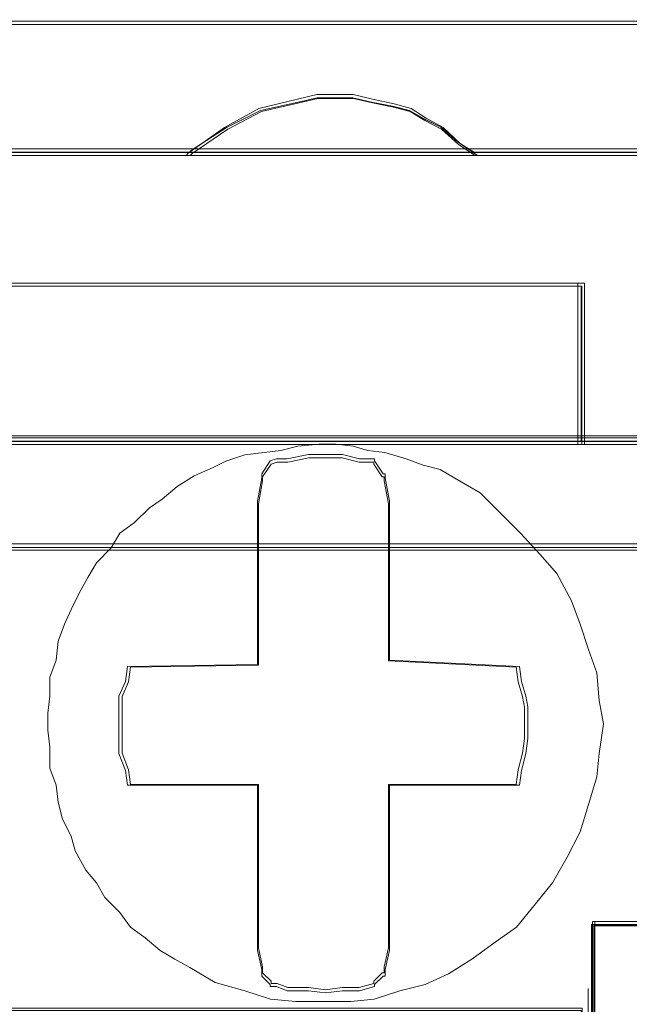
# Model space of a CAD drawing. Header units: millimetres. Extents: x -1290 to 1795, y -4192 to -1311.
# Tile 118 of 256: x 568.79 to 570.19, y -3302.42 to -3300.16. Entities that reach past the tile are written whole.
import ezdxf

# ---------------------------------------------------------------- set-up
doc = ezdxf.new("R2010")
doc.units = ezdxf.units.MM
doc.layers.add('$EL_istn', color=7, linetype='Continuous', lineweight=15)
doc.layers.add('Aparatura', color=7, linetype='Continuous', lineweight=13)
doc.styles.get("Standard").update_dxf_attribs({"font": 'ARIALN.TTF', "width": 0.8})
doc.dimstyles.new('100', dxfattribs={"dimtxt": 15, "dimasz": 10, "dimexe": 1.25, "dimexo": 0.625, "dimtad": 1, "dimdec": 0, "dimtxsty": 'Standard', "dimblk": 'OBLIQUE', "dimcen": 2.5, "dimadec": 0, "dimazin": 0, "dimtfac": 1, "dimtdec": 0, "dimtmove": 0, "dimatfit": 3, "dimldrblk": 'NONE', "dimfxl": 1, "dimarcsym": 0})

# ---------------------------------------------------------------- blocks, each defined once
blk = doc.blocks.new('_Oblique')
at = {"color": 0, "linetype": 'ByBlock', "lineweight": -2}
blk.add_line((-0.5, -0.5), (0.5, 0.5), dxfattribs=at)
blk = doc.blocks.new('*D43')
at = {"layer": '$EL_istn', "color": 0, "linetype": 'Continuous', "lineweight": -2, "ltscale": 0.1}
for p, q in [((605.2914, -3294.7164), (605.2914, -3319.5177)), ((518.0914, -3296.8148), (518.0914, -3319.5177)), ((518.0914, -3318.2677), (605.2914, -3318.2677))]:
    blk.add_line(p, q, dxfattribs=at)
at = {"layer": 'Defpoints', "color": 0}
for p in [(605.2914, -3294.0914), (518.0914, -3296.1898), (605.2914, -3318.2677)]:
    blk.add_point(p, dxfattribs=at)
at = {"layer": '$EL_istn', "color": 0, "linetype": 'ByBlock', "lineweight": -2, "xscale": 5, "yscale": 5, "zscale": 5, "rotation": 180}
blk.add_blockref('_Oblique', (518.0914, -3318.2677), dxfattribs=at)
at = {"layer": '$EL_istn', "color": 0, "linetype": 'ByBlock', "lineweight": -2, "xscale": 5, "yscale": 5, "zscale": 5}
blk.add_blockref('_Oblique', (605.2914, -3318.2677), dxfattribs=at)
at = {"layer": '$EL_istn', "color": 0, "lineweight": 5, "insert": (561.6914, -3313.5581), "char_height": 8, "attachment_point": 5}
blk.add_mtext('436', dxfattribs=at)
blk = doc.blocks.new('_None')

msp = doc.modelspace()

# ---------------------------------------------------------------- linework, layer by layer
at = {"layer": 'Aparatura', "lineweight": 13}
for points in [[(596.0784, -3300.1643), (561.8065, -3300.1643), (527.5442, -3300.1643)], [(596.0784, -3300.1643), (561.8065, -3300.1643), (527.5442, -3300.1643)], [(596.0784, -3300.1643), (561.8065, -3300.1643), (527.5442, -3300.1643)], [(596.0784, -3300.1643), (561.8065, -3300.1643), (527.5442, -3300.1643)], [(596.0705, -3300.1718), (561.8063, -3300.1718), (527.5517, -3300.1718)], [(596.0705, -3300.1718), (561.8063, -3300.1718), (527.5517, -3300.1718)], [(568.4396, -3300.4657), (569.1809, -3300.4657), (569.1857, -3300.4609), (569.2676, -3300.4079), (569.3446, -3300.3693), (569.4312, -3300.3501), (569.4746, -3300.3404), (569.5131, -3300.3404), (569.5564, -3300.3404), (569.5997, -3300.3501), (569.6479, -3300.3597), (569.6864, -3300.3693), (569.7201, -3300.3886), (569.7586, -3300.4079), (569.7971, -3300.4416), (569.8356, -3300.4657), (570.5769, -3300.4657)], [(568.4396, -3300.4657), (569.1809, -3300.4657), (569.1857, -3300.4609), (569.2676, -3300.4079), (569.3446, -3300.3693), (569.4312, -3300.3501), (569.4746, -3300.3404), (569.5131, -3300.3404), (569.5564, -3300.3404), (569.5997, -3300.3501), (569.6479, -3300.3597), (569.6864, -3300.3693), (569.7201, -3300.3886), (569.7586, -3300.4079), (569.7971, -3300.4416), (569.8356, -3300.4657), (570.5769, -3300.4657)], [(568.4413, -3300.4732), (569.1828, -3300.4732), (569.1876, -3300.4682), (569.2694, -3300.4125), (569.3465, -3300.3719), (569.4331, -3300.3517), (569.4765, -3300.3415), (569.515, -3300.3415), (569.5583, -3300.3415), (569.6017, -3300.3517), (569.6498, -3300.3618), (569.6883, -3300.3719), (569.722, -3300.3922), (569.7605, -3300.4125), (569.7991, -3300.4479), (569.8376, -3300.4732), (570.5791, -3300.4732)], [(568.4413, -3300.4732), (569.1828, -3300.4732), (569.1876, -3300.4682), (569.2694, -3300.4125), (569.3465, -3300.3719), (569.4331, -3300.3517), (569.4765, -3300.3415), (569.515, -3300.3415), (569.5583, -3300.3415), (569.6017, -3300.3517), (569.6498, -3300.3618), (569.6883, -3300.3719), (569.722, -3300.3922), (569.7605, -3300.4125), (569.7991, -3300.4479), (569.8376, -3300.4732), (570.5791, -3300.4732)], [(568.4413, -3300.4732), (569.1828, -3300.4732), (569.1876, -3300.4682), (569.2694, -3300.4125), (569.3465, -3300.3719), (569.4331, -3300.3517), (569.4765, -3300.3415), (569.515, -3300.3415), (569.5583, -3300.3415), (569.6017, -3300.3517), (569.6498, -3300.3618), (569.6883, -3300.3719), (569.722, -3300.3922), (569.7605, -3300.4125), (569.7991, -3300.4479), (569.8376, -3300.4732), (570.5791, -3300.4732)], [(568.4413, -3300.4732), (569.1828, -3300.4732), (569.1876, -3300.4682), (569.2694, -3300.4125), (569.3465, -3300.3719), (569.4331, -3300.3517), (569.4765, -3300.3415), (569.515, -3300.3415), (569.5583, -3300.3415), (569.6017, -3300.3517), (569.6498, -3300.3618), (569.6883, -3300.3719), (569.722, -3300.3922), (569.7605, -3300.4125), (569.7991, -3300.4479), (569.8376, -3300.4732), (570.5791, -3300.4732)], [(570.579, -3300.4578), (569.8375, -3300.4578), (569.1827, -3300.4578), (568.4412, -3300.4578), (567.7816, -3300.4578), (567.0353, -3300.4578), (566.3853, -3300.4578), (565.6342, -3300.4578), (564.9794, -3300.4578), (564.2379, -3300.4578), (563.5831, -3300.4578), (562.8368, -3300.4578), (562.1772, -3300.4578), (561.8065, -3300.4578), (561.4406, -3300.4578)], [(570.579, -3300.4578), (569.8375, -3300.4578), (569.1827, -3300.4578), (568.4412, -3300.4578), (567.7816, -3300.4578), (567.0353, -3300.4578), (566.3853, -3300.4578), (565.6342, -3300.4578), (564.9794, -3300.4578), (564.2379, -3300.4578), (563.5831, -3300.4578), (562.8368, -3300.4578), (562.1772, -3300.4578), (561.8065, -3300.4578), (561.4406, -3300.4578)], [(570.579, -3300.4578), (569.8375, -3300.4578), (569.1827, -3300.4578), (568.4412, -3300.4578), (567.7816, -3300.4578), (567.0353, -3300.4578), (566.3853, -3300.4578), (565.6342, -3300.4578), (564.9794, -3300.4578), (564.2379, -3300.4578), (563.5831, -3300.4578), (562.8368, -3300.4578), (562.1772, -3300.4578), (561.8065, -3300.4578), (561.4406, -3300.4578)], [(570.579, -3300.4578), (569.8375, -3300.4578), (569.1827, -3300.4578), (568.4412, -3300.4578), (567.7816, -3300.4578), (567.0353, -3300.4578), (566.3853, -3300.4578), (565.6342, -3300.4578), (564.9794, -3300.4578), (564.2379, -3300.4578), (563.5831, -3300.4578), (562.8368, -3300.4578), (562.1772, -3300.4578), (561.8065, -3300.4578), (561.4406, -3300.4578)], [(570.579, -3300.4578), (569.8375, -3300.4578), (569.1827, -3300.4578), (568.4412, -3300.4578), (567.7816, -3300.4578), (567.0353, -3300.4578), (566.3853, -3300.4578), (565.6342, -3300.4578), (564.9794, -3300.4578), (564.2379, -3300.4578), (563.5831, -3300.4578), (562.8368, -3300.4578), (562.1772, -3300.4578), (561.8065, -3300.4578), (561.4406, -3300.4578)], [(570.579, -3300.4578), (569.8375, -3300.4578), (569.1827, -3300.4578), (568.4412, -3300.4578), (567.7816, -3300.4578), (567.0353, -3300.4578), (566.3853, -3300.4578), (565.6342, -3300.4578), (564.9794, -3300.4578), (564.2379, -3300.4578), (563.5831, -3300.4578), (562.8368, -3300.4578), (562.1772, -3300.4578), (561.8065, -3300.4578), (561.4406, -3300.4578)], [(570.579, -3300.4578), (569.8375, -3300.4578), (569.1827, -3300.4578), (568.4412, -3300.4578), (567.7816, -3300.4578), (567.0353, -3300.4578), (566.3853, -3300.4578), (565.6342, -3300.4578), (564.9794, -3300.4578), (564.2379, -3300.4578), (563.5831, -3300.4578), (562.8368, -3300.4578), (562.1772, -3300.4578), (561.8065, -3300.4578), (561.4406, -3300.4578)], [(570.5771, -3300.4653), (569.8358, -3300.4653), (569.1811, -3300.4653), (568.4398, -3300.4653), (567.7803, -3300.4653), (567.0342, -3300.4653), (566.3843, -3300.4653), (565.6334, -3300.4653), (564.9787, -3300.4653), (564.2374, -3300.4653), (563.5827, -3300.4653), (562.8366, -3300.4653), (562.1771, -3300.4653), (561.8064, -3300.4653), (561.4406, -3300.4653)], [(570.5771, -3300.4653), (569.8358, -3300.4653), (569.1811, -3300.4653), (568.4398, -3300.4653), (567.7803, -3300.4653), (567.0342, -3300.4653), (566.3843, -3300.4653), (565.6334, -3300.4653), (564.9787, -3300.4653), (564.2374, -3300.4653), (563.5827, -3300.4653), (562.8366, -3300.4653), (562.1771, -3300.4653), (561.8064, -3300.4653), (561.4406, -3300.4653)], [(570.5771, -3300.4653), (569.8358, -3300.4653), (569.1811, -3300.4653), (568.4398, -3300.4653), (567.7803, -3300.4653), (567.0342, -3300.4653), (566.3843, -3300.4653), (565.6334, -3300.4653), (564.9787, -3300.4653), (564.2374, -3300.4653), (563.5827, -3300.4653), (562.8366, -3300.4653), (562.1771, -3300.4653), (561.8064, -3300.4653), (561.4406, -3300.4653)], [(564.4781, -3301.13), (564.7428, -3301.13), (564.7428, -3300.9855), (564.7428, -3300.8747), (564.7428, -3300.7736), (567.2749, -3300.7736), (567.2749, -3300.8747), (567.2749, -3300.9855), (567.2749, -3301.13), (567.5396, -3301.13), (567.5396, -3300.9855), (567.5396, -3300.8747), (567.5396, -3300.7736), (570.0813, -3300.7736), (570.0813, -3300.8747), (570.0813, -3300.9855), (570.0813, -3301.13), (570.3412, -3301.13)], [(564.4781, -3301.13), (564.7428, -3301.13), (564.7428, -3300.9855), (564.7428, -3300.8747), (564.7428, -3300.7736), (567.2749, -3300.7736), (567.2749, -3300.8747), (567.2749, -3300.9855), (567.2749, -3301.13), (567.5396, -3301.13), (567.5396, -3300.9855), (567.5396, -3300.8747), (567.5396, -3300.7736), (570.0813, -3300.7736), (570.0813, -3300.8747), (570.0813, -3300.9855), (570.0813, -3301.13), (570.3412, -3301.13)], [(564.4781, -3301.13), (564.7428, -3301.13), (564.7428, -3300.9855), (564.7428, -3300.8747), (564.7428, -3300.7736), (567.2749, -3300.7736), (567.2749, -3300.8747), (567.2749, -3300.9855), (567.2749, -3301.13), (567.5396, -3301.13), (567.5396, -3300.9855), (567.5396, -3300.8747), (567.5396, -3300.7736), (570.0813, -3300.7736), (570.0813, -3300.8747), (570.0813, -3300.9855), (570.0813, -3301.13), (570.3412, -3301.13)], [(564.4787, -3301.1375), (564.7435, -3301.1375), (564.7435, -3300.9897), (564.7435, -3300.8765), (564.7435, -3300.773), (567.2761, -3300.773), (567.2761, -3300.8765), (567.2761, -3300.9897), (567.2761, -3301.1375), (567.5409, -3301.1375), (567.5409, -3300.9897), (567.5409, -3300.8765), (567.5409, -3300.773), (570.0831, -3300.773), (570.0831, -3300.8765), (570.0831, -3300.9897), (570.0831, -3301.1375), (570.3431, -3301.1375)], [(564.4787, -3301.1375), (564.7435, -3301.1375), (564.7435, -3300.9897), (564.7435, -3300.8765), (564.7435, -3300.773), (567.2761, -3300.773), (567.2761, -3300.8765), (567.2761, -3300.9897), (567.2761, -3301.1375), (567.5409, -3301.1375), (567.5409, -3300.9897), (567.5409, -3300.8765), (567.5409, -3300.773), (570.0831, -3300.773), (570.0831, -3300.8765), (570.0831, -3300.9897), (570.0831, -3301.1375), (570.3431, -3301.1375)], [(564.4787, -3301.1375), (564.7435, -3301.1375), (564.7435, -3300.9897), (564.7435, -3300.8765), (564.7435, -3300.773), (567.2761, -3300.773), (567.2761, -3300.8765), (567.2761, -3300.9897), (567.2761, -3301.1375), (567.5409, -3301.1375), (567.5409, -3300.9897), (567.5409, -3300.8765), (567.5409, -3300.773), (570.0831, -3300.773), (570.0831, -3300.8765), (570.0831, -3300.9897), (570.0831, -3301.1375), (570.3431, -3301.1375)], [(564.4787, -3301.1375), (564.7435, -3301.1375), (564.7435, -3300.9897), (564.7435, -3300.8765), (564.7435, -3300.773), (567.2761, -3300.773), (567.2761, -3300.8765), (567.2761, -3300.9897), (567.2761, -3301.1375), (567.5409, -3301.1375), (567.5409, -3300.9897), (567.5409, -3300.8765), (567.5409, -3300.773), (570.0831, -3300.773), (570.0831, -3300.8765), (570.0831, -3300.9897), (570.0831, -3301.1375), (570.3431, -3301.1375)], [(564.4787, -3301.1375), (564.7435, -3301.1375), (564.7435, -3300.9897), (564.7435, -3300.8765), (564.7435, -3300.773), (567.2761, -3300.773), (567.2761, -3300.8765), (567.2761, -3300.9897), (567.2761, -3301.1375), (567.5409, -3301.1375), (567.5409, -3300.9897), (567.5409, -3300.8765), (567.5409, -3300.773), (570.0831, -3300.773), (570.0831, -3300.8765), (570.0831, -3300.9897), (570.0831, -3301.1375), (570.3431, -3301.1375)], [(564.4787, -3301.1375), (564.7435, -3301.1375), (564.7435, -3300.9897), (564.7435, -3300.8765), (564.7435, -3300.773), (567.2761, -3300.773), (567.2761, -3300.8765), (567.2761, -3300.9897), (567.2761, -3301.1375), (567.5409, -3301.1375), (567.5409, -3300.9897), (567.5409, -3300.8765), (567.5409, -3300.773), (570.0831, -3300.773), (570.0831, -3300.8765), (570.0831, -3300.9897), (570.0831, -3301.1375), (570.3431, -3301.1375)], [(564.4787, -3301.1375), (564.7435, -3301.1375), (564.7435, -3300.9897), (564.7435, -3300.8765), (564.7435, -3300.773), (567.2761, -3300.773), (567.2761, -3300.8765), (567.2761, -3300.9897), (567.2761, -3301.1375), (567.5409, -3301.1375), (567.5409, -3300.9897), (567.5409, -3300.8765), (567.5409, -3300.773), (570.0831, -3300.773), (570.0831, -3300.8765), (570.0831, -3300.9897), (570.0831, -3301.1375), (570.3431, -3301.1375)], [(561.6771, -3301.117), (561.9373, -3301.117), (564.4762, -3301.117), (564.7364, -3301.117), (567.2801, -3301.117), (567.5354, -3301.117), (570.084, -3301.117), (570.3441, -3301.117)], [(570.3465, -3301.1221), (570.0865, -3301.1221), (567.5441, -3301.1221), (567.2793, -3301.1221), (564.7465, -3301.1221), (564.4817, -3301.1221), (561.9441, -3301.1221), (561.6793, -3301.1221)], [(570.3411, -3301.1296), (570.0811, -3301.1296), (567.5395, -3301.1296), (567.2747, -3301.1296), (564.7427, -3301.1296), (564.4779, -3301.1296), (561.9411, -3301.1296), (561.6763, -3301.1296)], [(585.4879, -3301.3656), (561.6131, -3301.3656)], [(585.4829, -3301.3739), (561.6132, -3301.3739)], [(561.6133, -3301.3799), (585.488, -3301.3799)], [(567.3084, -3302.2415), (567.5106, -3302.2415), (567.5106, -3302.3955), (567.5106, -3302.7998), (567.5395, -3302.7998), (567.5395, -3302.6939), (567.5395, -3302.4388), (568.7092, -3302.4388), (568.9114, -3302.4388), (570.0811, -3302.4388), (570.0811, -3302.6939), (570.0811, -3302.7998), (570.1052, -3302.7998), (570.1052, -3302.3955), (570.1052, -3302.2415), (570.317, -3302.2415)], [(570.3172, -3302.2411), (570.1053, -3302.2411), (570.1053, -3302.3952), (570.1053, -3302.4385), (570.1053, -3302.7995), (570.0813, -3302.7995), (568.9115, -3302.7995), (568.7094, -3302.7995), (567.5396, -3302.7995), (567.5107, -3302.7995), (567.5107, -3302.4385), (567.5107, -3302.3952), (567.5107, -3302.2411), (567.3086, -3302.2411)], [(570.3172, -3302.2411), (570.1053, -3302.2411), (570.1053, -3302.3952), (570.1053, -3302.4385), (570.1053, -3302.7995), (570.0813, -3302.7995), (568.9115, -3302.7995), (568.7094, -3302.7995), (567.5396, -3302.7995), (567.5107, -3302.7995), (567.5107, -3302.4385), (567.5107, -3302.3952), (567.5107, -3302.2411), (567.3086, -3302.2411)], [(570.3172, -3302.2411), (570.1053, -3302.2411), (570.1053, -3302.3952), (570.1053, -3302.4385), (570.1053, -3302.7995), (570.0813, -3302.7995), (568.9115, -3302.7995), (568.7094, -3302.7995), (567.5396, -3302.7995), (567.5107, -3302.7995), (567.5107, -3302.4385), (567.5107, -3302.3952), (567.5107, -3302.2411), (567.3086, -3302.2411)], [(570.319, -3302.2336), (570.1071, -3302.2336), (570.1071, -3302.3904), (570.1071, -3302.4344), (570.1071, -3302.8018), (570.0831, -3302.8018), (568.9131, -3302.8018), (568.7109, -3302.8018), (567.5409, -3302.8018), (567.512, -3302.8018), (567.512, -3302.4344), (567.512, -3302.3904), (567.512, -3302.2336), (567.3098, -3302.2336)], [(570.319, -3302.2336), (570.1071, -3302.2336), (570.1071, -3302.3904), (570.1071, -3302.4344), (570.1071, -3302.8018), (570.0831, -3302.8018), (568.9131, -3302.8018), (568.7109, -3302.8018), (567.5409, -3302.8018), (567.512, -3302.8018), (567.512, -3302.4344), (567.512, -3302.3904), (567.512, -3302.2336), (567.3098, -3302.2336)], [(570.319, -3302.2336), (570.1071, -3302.2336), (570.1071, -3302.3904), (570.1071, -3302.4344), (570.1071, -3302.8018), (570.0831, -3302.8018), (568.9131, -3302.8018), (568.7109, -3302.8018), (567.5409, -3302.8018), (567.512, -3302.8018), (567.512, -3302.4344), (567.512, -3302.3904), (567.512, -3302.2336), (567.3098, -3302.2336)], [(570.319, -3302.2336), (570.1071, -3302.2336), (570.1071, -3302.3904), (570.1071, -3302.4344), (570.1071, -3302.8018), (570.0831, -3302.8018), (568.9131, -3302.8018), (568.7109, -3302.8018), (567.5409, -3302.8018), (567.512, -3302.8018), (567.512, -3302.4344), (567.512, -3302.3904), (567.512, -3302.2336), (567.3098, -3302.2336)], [(570.319, -3302.2336), (570.1071, -3302.2336), (570.1071, -3302.3904), (570.1071, -3302.4344), (570.1071, -3302.8018), (570.0831, -3302.8018), (568.9131, -3302.8018), (568.7109, -3302.8018), (567.5409, -3302.8018), (567.512, -3302.8018), (567.512, -3302.4344), (567.512, -3302.3904), (567.512, -3302.2336), (567.3098, -3302.2336)], [(567.313, -3302.244), (567.5152, -3302.244), (567.5152, -3302.3994), (567.5152, -3302.8073), (567.5441, -3302.8073), (567.5441, -3302.7005), (567.5441, -3302.4431), (568.7142, -3302.4431), (568.9164, -3302.4431), (570.0865, -3302.4431), (570.0865, -3302.7005), (570.0865, -3302.8073), (570.1106, -3302.8073), (570.1106, -3302.3994), (570.1106, -3302.244), (570.3225, -3302.244)], [(570.3104, -3302.2342), (570.1129, -3302.2342), (570.1129, -3302.3945), (570.1129, -3302.7976), (570.084, -3302.7976), (570.084, -3302.6956), (570.084, -3302.4333), (568.9085, -3302.4333), (568.7109, -3302.4333), (567.5354, -3302.4333), (567.5354, -3302.6956), (567.5354, -3302.7976), (567.5162, -3302.7976), (567.5162, -3302.3945), (567.5162, -3302.2342), (567.3138, -3302.2342)]]:
    msp.add_lwpolyline(points, dxfattribs=at)
for points in [[(561.7986, -3300.1643), (596.0784, -3300.1643), (561.7986, -3300.1643)], [(569.8435, -3300.4732), (569.804, -3300.4462), (569.7646, -3300.4084), (569.7252, -3300.3868), (569.6907, -3300.3652), (569.6513, -3300.3544), (569.602, -3300.3436), (569.5577, -3300.3328), (569.5133, -3300.3328), (569.4739, -3300.3328), (569.4296, -3300.3436), (569.3409, -3300.3652), (569.2621, -3300.4084), (569.1783, -3300.4678), (569.1734, -3300.4732), (569.8435, -3300.4732)], [(569.804, -3300.4462), (569.7646, -3300.4084), (569.7252, -3300.3868), (569.6907, -3300.3652), (569.6513, -3300.3544), (569.602, -3300.3436), (569.5577, -3300.3328), (569.5133, -3300.3328), (569.4739, -3300.3328), (569.4296, -3300.3436), (569.3409, -3300.3652), (569.2621, -3300.4084), (569.1783, -3300.4678), (569.1734, -3300.4732), (569.8435, -3300.4732), (569.804, -3300.4462)], [(569.804, -3300.4462), (569.7646, -3300.4084), (569.7252, -3300.3868), (569.6907, -3300.3652), (569.6513, -3300.3544), (569.602, -3300.3436), (569.5577, -3300.3328), (569.5133, -3300.3328), (569.4739, -3300.3328), (569.4296, -3300.3436), (569.3409, -3300.3652), (569.2621, -3300.4084), (569.1783, -3300.4678), (569.1734, -3300.4732), (569.8435, -3300.4732), (569.804, -3300.4462)], [(569.804, -3300.4462), (569.7646, -3300.4084), (569.7252, -3300.3868), (569.6907, -3300.3652), (569.6513, -3300.3544), (569.602, -3300.3436), (569.5577, -3300.3328), (569.5133, -3300.3328), (569.4739, -3300.3328), (569.4296, -3300.3436), (569.3409, -3300.3652), (569.2621, -3300.4084), (569.1783, -3300.4678), (569.1734, -3300.4732), (569.8435, -3300.4732), (569.804, -3300.4462)], [(569.7646, -3300.4084), (569.7252, -3300.3868), (569.6907, -3300.3652), (569.6513, -3300.3544), (569.602, -3300.3436), (569.5577, -3300.3328), (569.5133, -3300.3328), (569.4739, -3300.3328), (569.4296, -3300.3436), (569.3409, -3300.3652), (569.2621, -3300.4084), (569.1783, -3300.4678), (569.1734, -3300.4732), (569.8435, -3300.4732), (569.804, -3300.4462), (569.7646, -3300.4084)], [(569.7974, -3300.4416), (569.7589, -3300.4078), (569.7203, -3300.3885), (569.6866, -3300.3692), (569.6481, -3300.3596), (569.5999, -3300.35), (569.5566, -3300.3403), (569.5132, -3300.3403), (569.4747, -3300.3403), (569.4314, -3300.35), (569.3447, -3300.3692), (569.2676, -3300.4078), (569.1857, -3300.4609), (569.1809, -3300.4657), (569.8359, -3300.4657), (569.7974, -3300.4416)], [(569.7589, -3300.4078), (569.7203, -3300.3885), (569.6866, -3300.3692), (569.6481, -3300.3596), (569.5999, -3300.35), (569.5566, -3300.3403), (569.5132, -3300.3403), (569.4747, -3300.3403), (569.4314, -3300.35), (569.3447, -3300.3692), (569.2676, -3300.4078), (569.1857, -3300.4609), (569.1809, -3300.4657), (569.8359, -3300.4657), (569.7974, -3300.4416), (569.7589, -3300.4078)], [(561.7986, -3300.4578), (597.2576, -3300.4578), (561.7986, -3300.4578)], [(570.0889, -3300.766), (567.5319, -3300.766), (570.0889, -3300.766)], [(567.5319, -3300.9869), (567.5319, -3301.1375), (570.0889, -3301.1375), (570.0889, -3300.9869), (570.0889, -3300.8714), (570.0889, -3300.766), (567.5319, -3300.766), (567.5319, -3300.8714), (567.5319, -3300.9869)], [(567.5319, -3300.9869), (567.5319, -3301.1375), (570.0889, -3301.1375), (570.0889, -3300.9869), (570.0889, -3300.8714), (570.0889, -3300.766), (567.5319, -3300.766), (567.5319, -3300.8714), (567.5319, -3300.9869)], [(567.5319, -3300.9869), (567.5319, -3301.1375), (570.0889, -3301.1375), (570.0889, -3300.9869), (570.0889, -3300.8714), (570.0889, -3300.766), (567.5319, -3300.766), (567.5319, -3300.8714), (567.5319, -3300.9869)], [(567.5319, -3300.9869), (567.5319, -3301.1375), (570.0889, -3301.1375), (570.0889, -3300.9869), (570.0889, -3300.8714), (570.0889, -3300.766), (567.5319, -3300.766), (567.5319, -3300.8714), (567.5319, -3300.9869)], [(567.5394, -3300.9855), (567.5394, -3301.13), (570.0814, -3301.13), (570.0814, -3300.9855), (570.0814, -3300.8747), (570.0814, -3300.7736), (567.5394, -3300.7736), (567.5394, -3300.8747), (567.5394, -3300.9855)], [(567.5394, -3300.9855), (567.5394, -3301.13), (570.0814, -3301.13), (570.0814, -3300.9855), (570.0814, -3300.8747), (570.0814, -3300.7736), (567.5394, -3300.7736), (567.5394, -3300.8747), (567.5394, -3300.9855)], [(570.0889, -3300.766), (569.7557, -3300.766), (570.0889, -3300.766)], [(570.0735, -3300.8824), (570.0735, -3300.766), (570.0735, -3300.8824)], [(570.0735, -3300.9931), (570.0735, -3300.867), (570.0735, -3300.9931)], [(570.0735, -3301.1375), (570.0735, -3300.9776), (570.0735, -3301.1375)], [(570.0494, -3302.0863), (570.0787, -3302.0278), (570.0982, -3301.9645), (570.1177, -3301.9012), (570.1225, -3301.8476), (570.1323, -3301.7794), (570.1225, -3301.7258), (570.1177, -3301.6625), (570.0982, -3301.6089), (570.0787, -3301.5505), (570.0592, -3301.4969), (570.0251, -3301.4336), (569.9861, -3301.3897), (569.9422, -3301.341), (569.8984, -3301.2972), (569.8496, -3301.2485), (569.7912, -3301.2144), (569.7571, -3301.1949), (569.7181, -3301.1851), (569.6791, -3301.1705), (569.6304, -3301.1559), (569.5914, -3301.151), (569.5573, -3301.1413), (569.5183, -3301.1364), (569.4793, -3301.1364), (569.4306, -3301.1413), (569.3916, -3301.151), (569.3526, -3301.1559), (569.3087, -3301.1608), (569.2649, -3301.1754), (569.2356, -3301.19), (569.1918, -3301.2095), (569.1528, -3301.2338), (569.1187, -3301.2631), (569.0894, -3301.2826), (569.0553, -3301.3167), (569.0212, -3301.341), (569.0017, -3301.3751), (568.9676, -3301.4092), (568.9481, -3301.4433), (568.9286, -3301.4774), (568.9091, -3301.5164), (568.8945, -3301.5505), (568.8799, -3301.5894), (568.875, -3301.6333), (568.8604, -3301.6723), (568.8604, -3301.7161), (568.8555, -3301.7551), (568.8555, -3301.794), (568.8604, -3301.833), (568.8604, -3301.8817), (568.875, -3301.9207), (568.8799, -3301.9597), (568.8897, -3301.9986), (568.9091, -3302.0376), (568.9189, -3302.0717), (568.9433, -3302.1155), (568.9676, -3302.1448), (568.9871, -3302.1789), (569.0212, -3302.213), (569.0456, -3302.2471), (569.0797, -3302.2714), (569.1138, -3302.3006), (569.1479, -3302.3201), (569.182, -3302.3396), (569.2405, -3302.3737), (569.3087, -3302.3932), (569.3672, -3302.4127), (569.4257, -3302.4175), (569.4842, -3302.4175), (569.5524, -3302.4175), (569.606, -3302.4127), (569.6645, -3302.3932), (569.7229, -3302.3786), (569.7765, -3302.3542), (569.8301, -3302.3201), (569.8838, -3302.2812), (569.9325, -3302.2471), (569.9763, -3302.1935), (570.0153, -3302.1448), (570.0494, -3302.0863)], [(570.0494, -3302.0863), (570.0787, -3302.0278), (570.0982, -3301.9645), (570.1177, -3301.9012), (570.1225, -3301.8476), (570.1323, -3301.7794), (570.1225, -3301.7258), (570.1177, -3301.6625), (570.0982, -3301.6089), (570.0787, -3301.5505), (570.0592, -3301.4969), (570.0251, -3301.4336), (569.9861, -3301.3897), (569.9422, -3301.341), (569.8984, -3301.2972), (569.8496, -3301.2485), (569.7912, -3301.2144), (569.7571, -3301.1949), (569.7181, -3301.1851), (569.6791, -3301.1705), (569.6304, -3301.1559), (569.5914, -3301.151), (569.5573, -3301.1413), (569.5183, -3301.1364), (569.4793, -3301.1364), (569.4306, -3301.1413), (569.3916, -3301.151), (569.3526, -3301.1559), (569.3087, -3301.1608), (569.2649, -3301.1754), (569.2356, -3301.19), (569.1918, -3301.2095), (569.1528, -3301.2338), (569.1187, -3301.2631), (569.0894, -3301.2826), (569.0553, -3301.3167), (569.0212, -3301.341), (569.0017, -3301.3751), (568.9676, -3301.4092), (568.9481, -3301.4433), (568.9286, -3301.4774), (568.9091, -3301.5164), (568.8945, -3301.5505), (568.8799, -3301.5894), (568.875, -3301.6333), (568.8604, -3301.6723), (568.8604, -3301.7161), (568.8555, -3301.7551), (568.8555, -3301.794), (568.8604, -3301.833), (568.8604, -3301.8817), (568.875, -3301.9207), (568.8799, -3301.9597), (568.8897, -3301.9986), (568.9091, -3302.0376), (568.9189, -3302.0717), (568.9433, -3302.1155), (568.9676, -3302.1448), (568.9871, -3302.1789), (569.0212, -3302.213), (569.0456, -3302.2471), (569.0797, -3302.2714), (569.1138, -3302.3006), (569.1479, -3302.3201), (569.182, -3302.3396), (569.2405, -3302.3737), (569.3087, -3302.3932), (569.3672, -3302.4127), (569.4257, -3302.4175), (569.4842, -3302.4175), (569.5524, -3302.4175), (569.606, -3302.4127), (569.6645, -3302.3932), (569.7229, -3302.3786), (569.7765, -3302.3542), (569.8301, -3302.3201), (569.8838, -3302.2812), (569.9325, -3302.2471), (569.9763, -3302.1935), (570.0153, -3302.1448), (570.0494, -3302.0863)], [(568.875, -3301.9207), (568.8799, -3301.9597), (568.8897, -3301.9986), (568.9091, -3302.0376), (568.9189, -3302.0717), (568.9433, -3302.1155), (568.9676, -3302.1448), (568.9871, -3302.1789), (569.0212, -3302.213), (569.0456, -3302.2471), (569.0797, -3302.2714), (569.1138, -3302.3006), (569.1479, -3302.3201), (569.182, -3302.3396), (569.2405, -3302.3737), (569.3087, -3302.3932), (569.3672, -3302.4127), (569.4257, -3302.4175), (569.4842, -3302.4175), (569.5524, -3302.4175), (569.606, -3302.4127), (569.6645, -3302.3932), (569.7229, -3302.3786), (569.7765, -3302.3542), (569.8301, -3302.3201), (569.8838, -3302.2812), (569.9325, -3302.2471), (569.9763, -3302.1935), (570.0153, -3302.1448), (570.0494, -3302.0863), (570.0787, -3302.0278), (570.0982, -3301.9645), (570.1177, -3301.9012), (570.1225, -3301.8476), (570.1323, -3301.7794), (570.1225, -3301.7258), (570.1177, -3301.6625), (570.0982, -3301.6089), (570.0787, -3301.5505), (570.0592, -3301.4969), (570.0251, -3301.4336), (569.9861, -3301.3897), (569.9422, -3301.341), (569.8984, -3301.2972), (569.8496, -3301.2485), (569.7912, -3301.2144), (569.7571, -3301.1949), (569.7181, -3301.1851), (569.6791, -3301.1705), (569.6304, -3301.1559), (569.5914, -3301.151), (569.5573, -3301.1413), (569.5183, -3301.1364), (569.4793, -3301.1364), (569.4306, -3301.1413), (569.3916, -3301.151), (569.3526, -3301.1559), (569.3087, -3301.1608), (569.2649, -3301.1754), (569.2356, -3301.19), (569.1918, -3301.2095), (569.1528, -3301.2338), (569.1187, -3301.2631), (569.0894, -3301.2826), (569.0553, -3301.3167), (569.0212, -3301.341), (569.0017, -3301.3751), (568.9676, -3301.4092), (568.9481, -3301.4433), (568.9286, -3301.4774), (568.9091, -3301.5164), (568.8945, -3301.5505), (568.8799, -3301.5894), (568.875, -3301.6333), (568.8604, -3301.6723), (568.8604, -3301.7161), (568.8555, -3301.7551), (568.8555, -3301.794), (568.8604, -3301.833), (568.8604, -3301.8817), (568.875, -3301.9207)], [(568.875, -3301.9207), (568.8799, -3301.9597), (568.8897, -3301.9986), (568.9091, -3302.0376), (568.9189, -3302.0717), (568.9433, -3302.1155), (568.9676, -3302.1448), (568.9871, -3302.1789), (569.0212, -3302.213), (569.0456, -3302.2471), (569.0797, -3302.2714), (569.1138, -3302.3006), (569.1479, -3302.3201), (569.182, -3302.3396), (569.2405, -3302.3737), (569.3087, -3302.3932), (569.3672, -3302.4127), (569.4257, -3302.4175), (569.4842, -3302.4175), (569.5524, -3302.4175), (569.606, -3302.4127), (569.6645, -3302.3932), (569.7229, -3302.3786), (569.7765, -3302.3542), (569.8301, -3302.3201), (569.8838, -3302.2812), (569.9325, -3302.2471), (569.9763, -3302.1935), (570.0153, -3302.1448), (570.0494, -3302.0863), (570.0787, -3302.0278), (570.0982, -3301.9645), (570.1177, -3301.9012), (570.1225, -3301.8476), (570.1323, -3301.7794), (570.1225, -3301.7258), (570.1177, -3301.6625), (570.0982, -3301.6089), (570.0787, -3301.5505), (570.0592, -3301.4969), (570.0251, -3301.4336), (569.9861, -3301.3897), (569.9422, -3301.341), (569.8984, -3301.2972), (569.8496, -3301.2485), (569.7912, -3301.2144), (569.7571, -3301.1949), (569.7181, -3301.1851), (569.6791, -3301.1705), (569.6304, -3301.1559), (569.5914, -3301.151), (569.5573, -3301.1413), (569.5183, -3301.1364), (569.4793, -3301.1364), (569.4306, -3301.1413), (569.3916, -3301.151), (569.3526, -3301.1559), (569.3087, -3301.1608), (569.2649, -3301.1754), (569.2356, -3301.19), (569.1918, -3301.2095), (569.1528, -3301.2338), (569.1187, -3301.2631), (569.0894, -3301.2826), (569.0553, -3301.3167), (569.0212, -3301.341), (569.0017, -3301.3751), (568.9676, -3301.4092), (568.9481, -3301.4433), (568.9286, -3301.4774), (568.9091, -3301.5164), (568.8945, -3301.5505), (568.8799, -3301.5894), (568.875, -3301.6333), (568.8604, -3301.6723), (568.8604, -3301.7161), (568.8555, -3301.7551), (568.8555, -3301.794), (568.8604, -3301.833), (568.8604, -3301.8817), (568.875, -3301.9207)], [(568.8897, -3301.9986), (568.8799, -3301.9597), (568.875, -3301.9207), (568.8604, -3301.8817), (568.8604, -3301.833), (568.8555, -3301.794), (568.8555, -3301.7551), (568.8604, -3301.7161), (568.8604, -3301.6723), (568.875, -3301.6333), (568.8799, -3301.5894), (568.8945, -3301.5505), (568.9091, -3301.5164), (568.9286, -3301.4774), (568.9481, -3301.4433), (568.9676, -3301.4092), (569.0017, -3301.3751), (569.0212, -3301.341), (569.0553, -3301.3167), (569.0894, -3301.2826), (569.1187, -3301.2631), (569.1528, -3301.2338), (569.1918, -3301.2095), (569.2356, -3301.19), (569.2649, -3301.1754), (569.3087, -3301.1608), (569.3526, -3301.1559), (569.3916, -3301.151), (569.4306, -3301.1413), (569.4793, -3301.1364), (569.5183, -3301.1364), (569.5573, -3301.1413), (569.5914, -3301.151), (569.6304, -3301.1559), (569.6791, -3301.1705), (569.7181, -3301.1851), (569.7571, -3301.1949), (569.7912, -3301.2144), (569.8496, -3301.2485), (569.8984, -3301.2972), (569.9422, -3301.341), (569.9861, -3301.3897), (570.0251, -3301.4336), (570.0592, -3301.4969), (570.0787, -3301.5505), (570.0982, -3301.6089), (570.1177, -3301.6625), (570.1225, -3301.7258), (570.1323, -3301.7794), (570.1225, -3301.8476), (570.1177, -3301.9012), (570.0982, -3301.9645), (570.0787, -3302.0278), (570.0494, -3302.0863), (570.0153, -3302.1448), (569.9763, -3302.1935), (569.9325, -3302.2471), (569.8838, -3302.2812), (569.8301, -3302.3201), (569.7765, -3302.3542), (569.7229, -3302.3786), (569.6645, -3302.3932), (569.606, -3302.4127), (569.5524, -3302.4175), (569.4842, -3302.4175), (569.4257, -3302.4175), (569.3672, -3302.4127), (569.3087, -3302.3932), (569.2405, -3302.3737), (569.182, -3302.3396), (569.1479, -3302.3201), (569.1138, -3302.3006), (569.0797, -3302.2714), (569.0456, -3302.2471), (569.0212, -3302.213), (568.9871, -3302.1789), (568.9676, -3302.1448), (568.9433, -3302.1155), (568.9189, -3302.0717), (568.9091, -3302.0376), (568.8897, -3301.9986)], [(568.8897, -3301.9986), (568.8799, -3301.9597), (568.875, -3301.9207), (568.8604, -3301.8817), (568.8604, -3301.833), (568.8555, -3301.794), (568.8555, -3301.7551), (568.8604, -3301.7161), (568.8604, -3301.6723), (568.875, -3301.6333), (568.8799, -3301.5894), (568.8945, -3301.5505), (568.9091, -3301.5164), (568.9286, -3301.4774), (568.9481, -3301.4433), (568.9676, -3301.4092), (569.0017, -3301.3751), (569.0212, -3301.341), (569.0553, -3301.3167), (569.0894, -3301.2826), (569.1187, -3301.2631), (569.1528, -3301.2338), (569.1918, -3301.2095), (569.2356, -3301.19), (569.2649, -3301.1754), (569.3087, -3301.1608), (569.3526, -3301.1559), (569.3916, -3301.151), (569.4306, -3301.1413), (569.4793, -3301.1364), (569.5183, -3301.1364), (569.5573, -3301.1413), (569.5914, -3301.151), (569.6304, -3301.1559), (569.6791, -3301.1705), (569.7181, -3301.1851), (569.7571, -3301.1949), (569.7912, -3301.2144), (569.8496, -3301.2485), (569.8984, -3301.2972), (569.9422, -3301.341), (569.9861, -3301.3897), (570.0251, -3301.4336), (570.0592, -3301.4969), (570.0787, -3301.5505), (570.0982, -3301.6089), (570.1177, -3301.6625), (570.1225, -3301.7258), (570.1323, -3301.7794), (570.1225, -3301.8476), (570.1177, -3301.9012), (570.0982, -3301.9645), (570.0787, -3302.0278), (570.0494, -3302.0863), (570.0153, -3302.1448), (569.9763, -3302.1935), (569.9325, -3302.2471), (569.8838, -3302.2812), (569.8301, -3302.3201), (569.7765, -3302.3542), (569.7229, -3302.3786), (569.6645, -3302.3932), (569.606, -3302.4127), (569.5524, -3302.4175), (569.4842, -3302.4175), (569.4257, -3302.4175), (569.3672, -3302.4127), (569.3087, -3302.3932), (569.2405, -3302.3737), (569.182, -3302.3396), (569.1479, -3302.3201), (569.1138, -3302.3006), (569.0797, -3302.2714), (569.0456, -3302.2471), (569.0212, -3302.213), (568.9871, -3302.1789), (568.9676, -3302.1448), (568.9433, -3302.1155), (568.9189, -3302.0717), (568.9091, -3302.0376), (568.8897, -3301.9986)], [(570.0153, -3302.1448), (570.0494, -3302.0863), (570.0787, -3302.0278), (570.0982, -3301.9645), (570.1177, -3301.9012), (570.1225, -3301.8476), (570.1323, -3301.7794), (570.1225, -3301.7258), (570.1177, -3301.6625), (570.0982, -3301.6089), (570.0787, -3301.5505), (570.0592, -3301.4969), (570.0251, -3301.4336), (569.9861, -3301.3897), (569.9422, -3301.341), (569.8984, -3301.2972), (569.8496, -3301.2485), (569.7912, -3301.2144), (569.7571, -3301.1949), (569.7181, -3301.1851), (569.6791, -3301.1705), (569.6304, -3301.1559), (569.5914, -3301.151), (569.5573, -3301.1413), (569.5183, -3301.1364), (569.4793, -3301.1364), (569.4306, -3301.1413), (569.3916, -3301.151), (569.3526, -3301.1559), (569.3087, -3301.1608), (569.2649, -3301.1754), (569.2356, -3301.19), (569.1918, -3301.2095), (569.1528, -3301.2338), (569.1187, -3301.2631), (569.0894, -3301.2826), (569.0553, -3301.3167), (569.0212, -3301.341), (569.0017, -3301.3751), (568.9676, -3301.4092), (568.9481, -3301.4433), (568.9286, -3301.4774), (568.9091, -3301.5164), (568.8945, -3301.5505), (568.8799, -3301.5894), (568.875, -3301.6333), (568.8604, -3301.6723), (568.8604, -3301.7161), (568.8555, -3301.7551), (568.8555, -3301.794), (568.8604, -3301.833), (568.8604, -3301.8817), (568.875, -3301.9207), (568.8799, -3301.9597), (568.8897, -3301.9986), (568.9091, -3302.0376), (568.9189, -3302.0717), (568.9433, -3302.1155), (568.9676, -3302.1448), (568.9871, -3302.1789), (569.0212, -3302.213), (569.0456, -3302.2471), (569.0797, -3302.2714), (569.1138, -3302.3006), (569.1479, -3302.3201), (569.182, -3302.3396), (569.2405, -3302.3737), (569.3087, -3302.3932), (569.3672, -3302.4127), (569.4257, -3302.4175), (569.4842, -3302.4175), (569.5524, -3302.4175), (569.606, -3302.4127), (569.6645, -3302.3932), (569.7229, -3302.3786), (569.7765, -3302.3542), (569.8301, -3302.3201), (569.8838, -3302.2812), (569.9325, -3302.2471), (569.9763, -3302.1935), (570.0153, -3302.1448)], [(569.9442, -3301.6819), (569.9539, -3301.716), (569.9588, -3301.7403), (569.9588, -3301.7793), (569.9588, -3301.8134), (569.9539, -3301.8475), (569.9442, -3301.8865), (569.9393, -3301.9206), (569.6408, -3301.9206), (569.6408, -3302.252), (569.6408, -3302.3007), (569.631, -3302.3445), (569.631, -3302.3592), (569.6261, -3302.3592), (569.6065, -3302.3787), (569.6065, -3302.3835), (569.6065, -3302.3835), (569.5723, -3302.3933), (569.5331, -3302.3933), (569.494, -3302.3981), (569.4548, -3302.3933), (569.4059, -3302.3933), (569.3814, -3302.3835), (569.3667, -3302.3835), (569.3667, -3302.3787), (569.3472, -3302.3592), (569.3472, -3302.3592), (569.3472, -3302.3445), (569.3374, -3302.3007), (569.3374, -3302.252), (569.3374, -3301.9206), (569.0389, -3301.9206), (569.034, -3301.8865), (569.0193, -3301.8475), (569.0193, -3301.8134), (569.0193, -3301.7793), (569.0193, -3301.7403), (569.0193, -3301.716), (569.034, -3301.6819), (569.0389, -3301.6478), (569.3374, -3301.6429), (569.3374, -3301.3164), (569.3374, -3301.2677), (569.3472, -3301.2141), (569.3472, -3301.2044), (569.3472, -3301.2044), (569.3667, -3301.1751), (569.3814, -3301.1702), (569.4059, -3301.1702), (569.4548, -3301.1605), (569.494, -3301.1605), (569.5331, -3301.1605), (569.5723, -3301.1702), (569.6065, -3301.1702), (569.6065, -3301.1751), (569.6261, -3301.2044), (569.631, -3301.2044), (569.631, -3301.2141), (569.6408, -3301.2677), (569.6408, -3301.3164), (569.6408, -3301.6331), (569.9393, -3301.6478), (569.9442, -3301.6819)], [(569.9539, -3301.8475), (569.9442, -3301.8865), (569.9393, -3301.9206), (569.6408, -3301.9206), (569.6408, -3302.252), (569.6408, -3302.3007), (569.631, -3302.3445), (569.631, -3302.3592), (569.6261, -3302.3592), (569.6065, -3302.3787), (569.6065, -3302.3835), (569.6065, -3302.3835), (569.5723, -3302.3933), (569.5331, -3302.3933), (569.494, -3302.3981), (569.4548, -3302.3933), (569.4059, -3302.3933), (569.3814, -3302.3835), (569.3667, -3302.3835), (569.3667, -3302.3787), (569.3472, -3302.3592), (569.3472, -3302.3592), (569.3472, -3302.3445), (569.3374, -3302.3007), (569.3374, -3302.252), (569.3374, -3301.9206), (569.0389, -3301.9206), (569.034, -3301.8865), (569.0193, -3301.8475), (569.0193, -3301.8134), (569.0193, -3301.7793), (569.0193, -3301.7403), (569.0193, -3301.716), (569.034, -3301.6819), (569.0389, -3301.6478), (569.3374, -3301.6429), (569.3374, -3301.3164), (569.3374, -3301.2677), (569.3472, -3301.2141), (569.3472, -3301.2044), (569.3472, -3301.2044), (569.3667, -3301.1751), (569.3814, -3301.1702), (569.4059, -3301.1702), (569.4548, -3301.1605), (569.494, -3301.1605), (569.5331, -3301.1605), (569.5723, -3301.1702), (569.6065, -3301.1702), (569.6065, -3301.1751), (569.6261, -3301.2044), (569.631, -3301.2044), (569.631, -3301.2141), (569.6408, -3301.2677), (569.6408, -3301.3164), (569.6408, -3301.6331), (569.9393, -3301.6478), (569.9442, -3301.6819), (569.9539, -3301.716), (569.9588, -3301.7403), (569.9588, -3301.7793), (569.9588, -3301.8134), (569.9539, -3301.8475)], [(569.9539, -3301.8475), (569.9442, -3301.8865), (569.9393, -3301.9206), (569.6408, -3301.9206), (569.6408, -3302.252), (569.6408, -3302.3007), (569.631, -3302.3445), (569.631, -3302.3592), (569.6261, -3302.3592), (569.6065, -3302.3787), (569.6065, -3302.3835), (569.6065, -3302.3835), (569.5723, -3302.3933), (569.5331, -3302.3933), (569.494, -3302.3981), (569.4548, -3302.3933), (569.4059, -3302.3933), (569.3814, -3302.3835), (569.3667, -3302.3835), (569.3667, -3302.3787), (569.3472, -3302.3592), (569.3472, -3302.3592), (569.3472, -3302.3445), (569.3374, -3302.3007), (569.3374, -3302.252), (569.3374, -3301.9206), (569.0389, -3301.9206), (569.034, -3301.8865), (569.0193, -3301.8475), (569.0193, -3301.8134), (569.0193, -3301.7793), (569.0193, -3301.7403), (569.0193, -3301.716), (569.034, -3301.6819), (569.0389, -3301.6478), (569.3374, -3301.6429), (569.3374, -3301.3164), (569.3374, -3301.2677), (569.3472, -3301.2141), (569.3472, -3301.2044), (569.3472, -3301.2044), (569.3667, -3301.1751), (569.3814, -3301.1702), (569.4059, -3301.1702), (569.4548, -3301.1605), (569.494, -3301.1605), (569.5331, -3301.1605), (569.5723, -3301.1702), (569.6065, -3301.1702), (569.6065, -3301.1751), (569.6261, -3301.2044), (569.631, -3301.2044), (569.631, -3301.2141), (569.6408, -3301.2677), (569.6408, -3301.3164), (569.6408, -3301.6331), (569.9393, -3301.6478), (569.9442, -3301.6819), (569.9539, -3301.716), (569.9588, -3301.7403), (569.9588, -3301.7793), (569.9588, -3301.8134), (569.9539, -3301.8475)], [(569.3374, -3301.9206), (569.3374, -3302.252), (569.3374, -3302.3007), (569.3472, -3302.3445), (569.3472, -3302.3592), (569.3472, -3302.3592), (569.3667, -3302.3787), (569.3667, -3302.3835), (569.3814, -3302.3835), (569.4059, -3302.3933), (569.4548, -3302.3933), (569.494, -3302.3981), (569.5331, -3302.3933), (569.5723, -3302.3933), (569.6065, -3302.3835), (569.6065, -3302.3835), (569.6065, -3302.3787), (569.6261, -3302.3592), (569.631, -3302.3592), (569.631, -3302.3445), (569.6408, -3302.3007), (569.6408, -3302.252), (569.6408, -3301.9206), (569.9393, -3301.9206), (569.9442, -3301.8865), (569.9539, -3301.8475), (569.9588, -3301.8134), (569.9588, -3301.7793), (569.9588, -3301.7403), (569.9539, -3301.716), (569.9442, -3301.6819), (569.9393, -3301.6478), (569.6408, -3301.6331), (569.6408, -3301.3164), (569.6408, -3301.2677), (569.631, -3301.2141), (569.631, -3301.2044), (569.6261, -3301.2044), (569.6065, -3301.1751), (569.6065, -3301.1702), (569.5723, -3301.1702), (569.5331, -3301.1605), (569.494, -3301.1605), (569.4548, -3301.1605), (569.4059, -3301.1702), (569.3814, -3301.1702), (569.3667, -3301.1751), (569.3472, -3301.2044), (569.3472, -3301.2044), (569.3472, -3301.2141), (569.3374, -3301.2677), (569.3374, -3301.3164), (569.3374, -3301.6429), (569.0389, -3301.6478), (569.034, -3301.6819), (569.0193, -3301.716), (569.0193, -3301.7403), (569.0193, -3301.7793), (569.0193, -3301.8134), (569.0193, -3301.8475), (569.034, -3301.8865), (569.0389, -3301.9206), (569.3374, -3301.9206)], [(569.3374, -3301.9206), (569.3374, -3302.252), (569.3374, -3302.3007), (569.3472, -3302.3445), (569.3472, -3302.3592), (569.3472, -3302.3592), (569.3667, -3302.3787), (569.3667, -3302.3835), (569.3814, -3302.3835), (569.4059, -3302.3933), (569.4548, -3302.3933), (569.494, -3302.3981), (569.5331, -3302.3933), (569.5723, -3302.3933), (569.6065, -3302.3835), (569.6065, -3302.3835), (569.6065, -3302.3787), (569.6261, -3302.3592), (569.631, -3302.3592), (569.631, -3302.3445), (569.6408, -3302.3007), (569.6408, -3302.252), (569.6408, -3301.9206), (569.9393, -3301.9206), (569.9442, -3301.8865), (569.9539, -3301.8475), (569.9588, -3301.8134), (569.9588, -3301.7793), (569.9588, -3301.7403), (569.9539, -3301.716), (569.9442, -3301.6819), (569.9393, -3301.6478), (569.6408, -3301.6331), (569.6408, -3301.3164), (569.6408, -3301.2677), (569.631, -3301.2141), (569.631, -3301.2044), (569.6261, -3301.2044), (569.6065, -3301.1751), (569.6065, -3301.1702), (569.5723, -3301.1702), (569.5331, -3301.1605), (569.494, -3301.1605), (569.4548, -3301.1605), (569.4059, -3301.1702), (569.3814, -3301.1702), (569.3667, -3301.1751), (569.3472, -3301.2044), (569.3472, -3301.2044), (569.3472, -3301.2141), (569.3374, -3301.2677), (569.3374, -3301.3164), (569.3374, -3301.6429), (569.0389, -3301.6478), (569.034, -3301.6819), (569.0193, -3301.716), (569.0193, -3301.7403), (569.0193, -3301.7793), (569.0193, -3301.8134), (569.0193, -3301.8475), (569.034, -3301.8865), (569.0389, -3301.9206), (569.3374, -3301.9206)], [(569.9465, -3301.8467), (569.9369, -3301.8852), (569.9321, -3301.9189), (569.6383, -3301.9189), (569.6383, -3302.2462), (569.6383, -3302.2943), (569.6287, -3302.3377), (569.6287, -3302.3521), (569.6239, -3302.3521), (569.6046, -3302.3713), (569.6046, -3302.3762), (569.6046, -3302.3762), (569.5709, -3302.3858), (569.5324, -3302.3858), (569.4939, -3302.3906), (569.4554, -3302.3858), (569.4072, -3302.3858), (569.3831, -3302.3762), (569.3687, -3302.3762), (569.3687, -3302.3713), (569.3494, -3302.3521), (569.3494, -3302.3521), (569.3494, -3302.3377), (569.3398, -3302.2943), (569.3398, -3302.2462), (569.3398, -3301.9189), (569.0461, -3301.9189), (569.0413, -3301.8852), (569.0268, -3301.8467), (569.0268, -3301.813), (569.0268, -3301.7793), (569.0268, -3301.7408), (569.0268, -3301.7167), (569.0413, -3301.6831), (569.0461, -3301.6494), (569.3398, -3301.6445), (569.3398, -3301.3221), (569.3398, -3301.2739), (569.3494, -3301.221), (569.3494, -3301.2114), (569.3494, -3301.2114), (569.3687, -3301.1825), (569.3831, -3301.1777), (569.4072, -3301.1777), (569.4554, -3301.168), (569.4939, -3301.168), (569.5324, -3301.168), (569.5709, -3301.1777), (569.6046, -3301.1777), (569.6046, -3301.1825), (569.6239, -3301.2114), (569.6287, -3301.2114), (569.6287, -3301.221), (569.6383, -3301.2739), (569.6383, -3301.3221), (569.6383, -3301.6349), (569.9321, -3301.6494), (569.9369, -3301.6831), (569.9465, -3301.7167), (569.9513, -3301.7408), (569.9513, -3301.7793), (569.9513, -3301.813), (569.9465, -3301.8467)], [(585.4968, -3301.3656), (585.4914, -3301.3656), (561.6131, -3301.3656), (546.7402, -3301.3656), (541.265, -3301.3656), (538.8793, -3301.3656), (538.1539, -3301.3656), (537.8584, -3301.3656), (537.7724, -3301.3656), (537.7402, -3301.3656), (537.7294, -3301.3656), (537.724, -3301.3656), (585.4968, -3301.3656)], [(570.0975, -3302.8073), (570.0975, -3302.3877), (570.0975, -3302.8073)]]:
    msp.add_lwpolyline(points, close=True, dxfattribs=at)

# ---------------------------------------------------------------- dimensions: what is measured, and where the dimension line sits
at = {"layer": '$EL_istn', "linetype": 'Continuous', "lineweight": 5, "ltscale": 0.1}
dim = msp.add_linear_dim(base=(605.2914, -3318.2677), p1=(518.0914, -3296.1898), p2=(605.2914, -3294.0914), dimstyle='100', override={"dimtxt": 8, "dimasz": 5, "dimlfac": 5, "dimfxl": 35, "dimfxlon": 0}, dxfattribs=at)
dim.commit()
dim.dimension.update_dxf_attribs({"geometry": '*D43', "text_midpoint": (561.6914, -3313.5581)})

doc.saveas('drawing.dxf')
